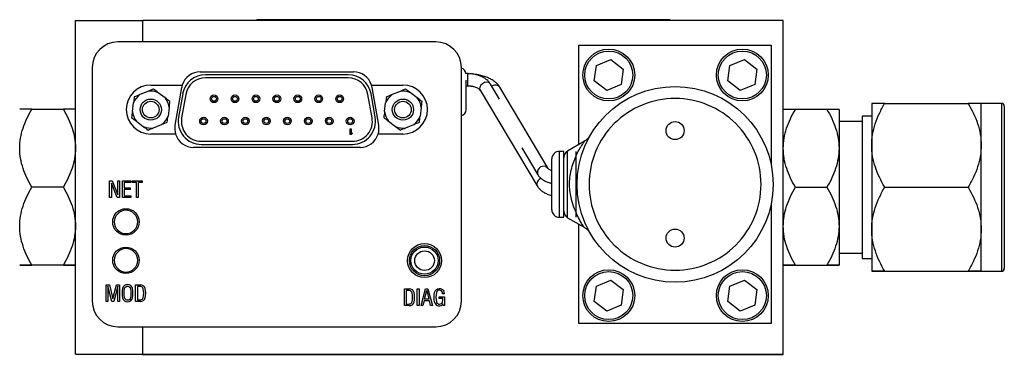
# Model space of a CAD drawing. Header units: inches. Extents: x 3.8 to 27.2, y 3.2 to 18.7.
# Tile 4 of 7: x 9.1 to 14.2, y 17 to 18.7. Entities that reach past the tile are written whole.
import ezdxf

# ---------------------------------------------------------------- set-up
doc = ezdxf.new("R2010")
doc.units = ezdxf.units.IN
doc.header["$LTSCALE"] = 2
doc.header["$MEASUREMENT"] = 0

msp = doc.modelspace()

# ---------------------------------------------------------------- linework, layer by layer
at = {"color": 7, "linetype": 'Continuous', "lineweight": 25}
for p, q in [((9.4044, 16.9725), (9.4044, 18.7115)), ((9.4044, 18.7115), (9.7544, 18.7115)), ((13.0874, 18.7117), (9.7544, 18.7117)), ((9.7544, 18.7115), (9.7544, 18.7117)), ((9.7544, 18.5996), (9.7544, 18.7115)), ((10.3478, 18.716), (12.4978, 18.716)), ((10.3478, 18.716), (10.3478, 18.7117)), ((12.4978, 18.716), (12.4978, 18.7117)), ((13.0874, 16.9727), (13.0874, 18.7117)), ((11.2792, 18.5996), (9.6257, 18.5996)), ((12.0244, 18.5825), (13.0244, 18.5825)), ((12.0244, 18.0654), (12.0244, 18.5825)), ((13.0244, 18.5825), (13.0244, 17.958)), ((12.1148, 18.477), (12.19, 18.5082)), ((12.19, 18.5082), (12.2546, 18.4587)), ((12.8098, 18.477), (12.885, 18.5082)), ((12.885, 18.5082), (12.9496, 18.4587)), ((9.4918, 18.4658), (9.4918, 17.2492)), ((10.0541, 18.4441), (10.8508, 18.4441)), ((11.4131, 17.2492), (11.4131, 18.4658)), ((12.1042, 18.3963), (12.1148, 18.477)), ((12.2546, 18.4587), (12.244, 18.378)), ((12.7992, 18.3963), (12.8098, 18.477)), ((12.9496, 18.4587), (12.939, 18.378)), ((10.8239, 18.4287), (10.0809, 18.4287)), ((10.8239, 18.4123), (10.0809, 18.4123)), ((11.4442, 18.4345), (11.4353, 18.4345)), ((12.1688, 18.3468), (12.1042, 18.3963)), ((12.8638, 18.3468), (12.7992, 18.3963)), ((9.7813, 18.3422), (9.7399, 18.325)), ((9.7965, 18.3752), (9.9602, 18.3752)), ((9.9571, 18.3628), (9.9224, 18.1659)), ((10.9447, 18.3752), (11.1083, 18.3752)), ((10.9824, 18.1659), (10.9477, 18.3628)), ((11.0933, 18.3422), (11.0519, 18.325)), ((11.4367, 18.3716), (11.4442, 18.3716)), ((11.5098, 18.3477), (11.8072, 17.8491)), ((11.611, 18.301), (11.5639, 18.38)), ((11.864, 17.9399), (11.613, 18.3633)), ((12.244, 18.378), (12.1688, 18.3468)), ((12.939, 18.378), (12.8638, 18.3468)), ((9.8711, 18.3078), (9.8355, 18.3351)), ((9.9624, 18.3292), (9.9409, 18.2072)), ((9.9785, 18.3263), (9.957, 18.2043)), ((10.9479, 18.2043), (10.9264, 18.3263)), ((10.964, 18.2072), (10.9425, 18.3292)), ((11.1831, 18.3078), (11.1475, 18.3351)), ((9.1773, 18.2489), (9.3416, 18.2489)), ((9.7008, 18.2372), (9.7066, 18.2817)), ((9.8921, 18.2573), (9.8862, 18.2129)), ((11.0128, 18.2372), (11.0186, 18.2817)), ((11.2041, 18.2573), (11.1982, 18.2129)), ((13.3146, 18.2483), (13.1503, 18.2483)), ((13.3774, 18.2481), (13.3774, 18.0452)), ((13.5474, 18.2793), (13.5474, 18.0609)), ((13.6151, 18.2795), (14.0498, 18.2795)), ((14.2224, 18.2793), (14.1174, 18.2793)), ((14.1174, 18.0609), (14.1174, 18.2793)), ((9.7217, 18.1867), (9.7573, 18.1594)), ((11.0337, 18.1867), (11.0693, 18.1594)), ((13.5474, 18.2128), (13.4974, 18.2128)), ((13.4974, 18.2128), (13.4974, 17.4709)), ((9.8115, 18.1523), (9.853, 18.1695)), ((10.8333, 18.1473), (10.8391, 18.1473)), ((10.8333, 18.1173), (10.8333, 18.1473)), ((10.8391, 18.1473), (10.8391, 18.1224)), ((11.1235, 18.1523), (11.165, 18.1695)), ((13.4974, 18.1853), (13.3774, 18.1853)), ((9.9255, 18.1193), (9.7965, 18.1193)), ((10.8391, 18.1173), (10.8333, 18.1173)), ((10.8391, 18.1224), (10.8449, 18.1268)), ((10.8449, 18.1217), (10.8391, 18.1173)), ((10.8449, 18.1268), (10.8449, 18.1217)), ((11.1083, 18.1193), (10.9794, 18.1193)), ((10.8855, 18.0504), (10.0194, 18.0504)), ((10.0594, 18.0823), (10.8454, 18.0823)), ((10.0594, 18.0659), (10.8454, 18.0659)), ((11.7267, 18.0479), (11.8098, 17.9078)), ((12.0536, 18.0822), (11.9654, 18.0313)), ((13.3774, 18.0452), (13.3774, 17.639)), ((13.5474, 18.0609), (13.5474, 17.6234)), ((14.1174, 17.6234), (14.1174, 18.0609)), ((11.9457, 18.0294), (11.9226, 18.0294)), ((11.9457, 17.6856), (11.9457, 18.0294)), ((12.0082, 18.0294), (12.0082, 17.6856)), ((9.3416, 17.8429), (9.1773, 17.8429)), ((9.5824, 17.7895), (9.5824, 17.8759)), ((9.5824, 17.8759), (9.5956, 17.8759)), ((9.6213, 17.7895), (9.5916, 17.8637)), ((9.5916, 17.8637), (9.5916, 17.7895)), ((9.5956, 17.8759), (9.6246, 17.8033)), ((9.6246, 17.8759), (9.6338, 17.8759)), ((9.6246, 17.8033), (9.6246, 17.8759)), ((9.6338, 17.8759), (9.6338, 17.7895)), ((9.6493, 17.7895), (9.6493, 17.8759)), ((9.6493, 17.8759), (9.6923, 17.8759)), ((9.6586, 17.8666), (9.6586, 17.839)), ((9.6923, 17.8666), (9.6586, 17.8666)), ((9.6586, 17.839), (9.69, 17.839)), ((9.69, 17.8301), (9.6586, 17.8301)), ((9.6586, 17.8301), (9.6586, 17.7985)), ((9.69, 17.839), (9.69, 17.8301)), ((9.6923, 17.8759), (9.6923, 17.8666)), ((9.6994, 17.8759), (9.7525, 17.8759)), ((9.6994, 17.8666), (9.6994, 17.8759)), ((9.7215, 17.8666), (9.6994, 17.8666)), ((9.7215, 17.7895), (9.7215, 17.8666)), ((9.7317, 17.8666), (9.7317, 17.7895)), ((9.7525, 17.8666), (9.7317, 17.8666)), ((9.7525, 17.8759), (9.7525, 17.8666)), ((13.1503, 17.8422), (13.3146, 17.8422)), ((13.6151, 17.8422), (14.0498, 17.8422)), ((9.5916, 17.7895), (9.5824, 17.7895)), ((9.6338, 17.7895), (9.6213, 17.7895)), ((9.6923, 17.7895), (9.6493, 17.7895)), ((9.6586, 17.7985), (9.6923, 17.7985)), ((9.6923, 17.7985), (9.6923, 17.7895)), ((9.7317, 17.7895), (9.7215, 17.7895)), ((13.0244, 17.757), (13.0244, 17.1325)), ((11.9226, 17.6856), (11.9457, 17.6856)), ((11.9654, 17.6837), (12.0513, 17.6341)), ((12.0244, 17.1325), (12.0244, 17.6496)), ((13.3774, 17.639), (13.3774, 17.4356)), ((13.5474, 17.6234), (13.5474, 17.4043)), ((14.1174, 17.4043), (14.1174, 17.6234)), ((13.3774, 17.4983), (13.4974, 17.4983)), ((13.4974, 17.4709), (13.5474, 17.4709)), ((9.3416, 17.4364), (9.1773, 17.4364)), ((9.3416, 17.4361), (9.1773, 17.4361)), ((13.1503, 17.4358), (13.3146, 17.4358)), ((13.1503, 17.4354), (13.3146, 17.4354)), ((13.6151, 17.4045), (14.0498, 17.4045)), ((13.6151, 17.4041), (14.0498, 17.4041)), ((14.1174, 17.4043), (14.2224, 17.4043)), ((9.5644, 17.2469), (9.5644, 17.3332)), ((9.5644, 17.3332), (9.5811, 17.3332)), ((9.5739, 17.3273), (9.5739, 17.2469)), ((9.594, 17.2469), (9.5739, 17.3273)), ((9.5811, 17.3332), (9.5986, 17.2604)), ((9.5986, 17.2604), (9.6179, 17.3332)), ((9.6245, 17.3273), (9.6037, 17.2469)), ((9.6179, 17.3332), (9.6339, 17.3332)), ((9.6245, 17.2469), (9.6245, 17.3273)), ((9.6339, 17.3332), (9.6339, 17.2469)), ((9.7168, 17.2467), (9.7168, 17.3335)), ((9.7168, 17.3335), (9.7422, 17.3335)), ((9.7266, 17.325), (9.7266, 17.2551)), ((12.1042, 17.2463), (12.1148, 17.327)), ((12.1148, 17.327), (12.19, 17.3582)), ((12.19, 17.3582), (12.2546, 17.3087)), ((12.7992, 17.2463), (12.8098, 17.327)), ((12.8098, 17.327), (12.885, 17.3582)), ((12.885, 17.3582), (12.9496, 17.3087)), ((11.116, 17.2253), (11.116, 17.3121)), ((11.116, 17.3121), (11.1414, 17.3121)), ((11.1258, 17.3037), (11.1258, 17.2337)), ((11.1829, 17.3124), (11.1932, 17.3124)), ((11.1829, 17.2253), (11.1829, 17.3124)), ((11.1932, 17.3124), (11.1932, 17.2253)), ((11.2026, 17.2253), (11.2263, 17.312)), ((11.221, 17.2594), (11.2324, 17.3043)), ((11.2263, 17.312), (11.2388, 17.312)), ((11.2324, 17.3043), (11.2437, 17.2594)), ((11.2388, 17.312), (11.2628, 17.2253)), ((11.2963, 17.2708), (11.3255, 17.2708)), ((11.2963, 17.2621), (11.2963, 17.2708)), ((11.3246, 17.2875), (11.3149, 17.2875)), ((11.3255, 17.2708), (11.3255, 17.2255)), ((12.2546, 17.3087), (12.244, 17.228)), ((12.9496, 17.3087), (12.939, 17.228)), ((9.5739, 17.2469), (9.5644, 17.2469)), ((9.6037, 17.2469), (9.594, 17.2469)), ((9.6339, 17.2469), (9.6245, 17.2469)), ((9.7422, 17.2467), (9.7168, 17.2467)), ((11.1414, 17.2253), (11.116, 17.2253)), ((11.1932, 17.2253), (11.1829, 17.2253)), ((11.2125, 17.2253), (11.2026, 17.2253)), ((11.2187, 17.2506), (11.2125, 17.2253)), ((11.2459, 17.2506), (11.2187, 17.2506)), ((11.2437, 17.2594), (11.221, 17.2594)), ((11.2526, 17.2253), (11.2459, 17.2506)), ((11.2628, 17.2253), (11.2526, 17.2253)), ((11.3162, 17.2621), (11.2963, 17.2621)), ((11.317, 17.2255), (11.3169, 17.2341)), ((11.3255, 17.2255), (11.317, 17.2255)), ((12.1688, 17.1968), (12.1042, 17.2463)), ((12.244, 17.228), (12.1688, 17.1968)), ((12.8638, 17.1968), (12.7992, 17.2463)), ((12.939, 17.228), (12.8638, 17.1968)), ((9.6257, 17.1154), (11.2792, 17.1154)), ((9.7544, 16.9727), (9.7544, 17.1154)), ((13.0244, 17.1325), (12.0244, 17.1325)), ((9.4044, 16.9725), (9.7544, 16.9725)), ((9.7544, 16.9727), (13.0874, 16.9727)), ((9.7544, 16.9727), (9.7544, 16.9727)), ((9.7544, 16.9725), (9.7544, 16.9727)), ((9.7544, 16.9714), (9.7544, 16.9725)), ((9.7544, 16.9714), (13.0874, 16.9714)), ((13.0874, 16.9714), (13.0874, 16.9727))]:
    msp.add_line(p, q, dxfattribs=at)
at = {"color": 8, "linetype": 'Continuous', "lineweight": 25}
for p, q in [((11.4442, 18.4345), (11.4442, 18.3716)), ((14.2224, 18.2793), (14.2224, 17.4043)), ((11.9226, 17.6856), (11.9226, 18.0294)), ((11.9654, 17.6837), (11.9654, 18.0313))]:
    msp.add_line(p, q, dxfattribs=at)
at = {"color": 8, "linetype": 'Continuous', "lineweight": 25, "flags": 128}
for points in [[(11.5547, 18.3878), (11.5442, 18.3898), (11.5327, 18.3879), (11.5218, 18.3823), (11.5131, 18.3739), (11.5081, 18.3639), (11.5075, 18.354), (11.5098, 18.3477)], [(11.5639, 18.38), (11.5624, 18.3822), (11.5547, 18.3878)], [(11.613, 18.3633), (11.6097, 18.3675), (11.6008, 18.3732)], [(11.8518, 17.9499), (11.8607, 17.9442), (11.8641, 17.9398)]]:
    msp.add_lwpolyline(points, dxfattribs=at)
at = {"color": 7, "linetype": 'Continuous', "lineweight": 25}
for centre, radius in [((12.1794, 18.4275), 0.135), ((12.1794, 18.4275), 0.125), ((12.8744, 18.4275), 0.135), ((12.8744, 18.4275), 0.125), ((12.5244, 17.8575), 0.51), ((9.7964, 18.2473), 0.0551), ((9.7964, 18.2473), 0.0433), ((10.1254, 18.3033), 0.02), ((10.1254, 18.3033), 0.0125), ((10.2344, 18.3033), 0.02), ((10.2344, 18.3033), 0.0125), ((10.3434, 18.3033), 0.02), ((10.3434, 18.3033), 0.0125), ((10.4524, 18.3033), 0.02), ((10.4524, 18.3033), 0.0125), ((10.5614, 18.3033), 0.02), ((10.5614, 18.3033), 0.0125), ((10.6704, 18.3033), 0.02), ((10.6704, 18.3033), 0.0125), ((10.7794, 18.3033), 0.02), ((10.7794, 18.3033), 0.0125), ((11.1084, 18.2473), 0.0551), ((11.1084, 18.2473), 0.0433), ((10.0709, 18.1873), 0.02), ((10.0709, 18.1873), 0.0125), ((10.18, 18.1873), 0.02), ((10.18, 18.1873), 0.0125), ((10.2889, 18.1873), 0.02), ((10.2889, 18.1873), 0.0125), ((10.3979, 18.1873), 0.02), ((10.3979, 18.1873), 0.0125), ((10.5069, 18.1873), 0.02), ((10.5069, 18.1873), 0.0125), ((10.6159, 18.1873), 0.02), ((10.6159, 18.1873), 0.0125), ((10.7249, 18.1873), 0.02), ((10.7249, 18.1873), 0.0125), ((10.8339, 18.1873), 0.02), ((10.8339, 18.1873), 0.0125), ((12.5244, 18.1375), 0.047), ((9.6674, 17.6615), 0.0689), ((12.5244, 17.5775), 0.047), ((9.6674, 17.4615), 0.0689), ((11.2208, 17.4599), 0.0886), ((11.2208, 17.4599), 0.0787), ((11.2208, 17.4599), 0.0709), ((11.2208, 17.4599), 0.0512), ((12.1794, 17.2775), 0.135), ((12.1794, 17.2775), 0.125), ((12.8744, 17.2775), 0.135), ((12.8744, 17.2775), 0.125)]:
    msp.add_circle(centre, radius, dxfattribs=at)
for centre, radius, start, end in [((9.6257, 18.4658), 0.1339, 90, 180), ((11.2792, 18.4658), 0.1339, 0, 90), ((10.0541, 18.3457), 0.0984, 90, 162.5424), ((10.8508, 18.3457), 0.0984, 17.4576, 90), ((11.4054, 18.4333), 0.0312, 2.3038, 75.868), ((10.0809, 18.3083), 0.1204, 90, 170), ((10.0809, 18.3083), 0.104, 90, 170), ((10.8239, 18.3083), 0.1204, 10, 90), ((10.8239, 18.3083), 0.104, 10, 90), ((9.7965, 18.2473), 0.128, 90, 270), ((9.7964, 18.2473), 0.0962, 66.0156, 99.0297), ((10.0541, 18.3457), 0.0984, 162.5424, 170), ((10.8508, 18.3457), 0.0984, 10, 17.4576), ((11.1084, 18.2473), 0.0962, 66.0156, 99.0297), ((11.1083, 18.2473), 0.128, 270, 90), ((9.7964, 18.2473), 0.0962, 126.0156, 159.0297), ((9.7964, 18.2473), 0.0962, 6.0156, 39.0297), ((11.1084, 18.2473), 0.0962, 126.0156, 159.0297), ((11.1084, 18.2473), 0.0962, 6.0156, 39.0297), ((11.4054, 18.2458), 0.0312, 284.132, 0), ((14.2224, 18.2643), 0.015, 0, 90), ((9.7964, 18.2473), 0.0962, 186.0156, 219.0297), ((9.7964, 18.2473), 0.0962, 306.0156, 339.0297), ((10.0594, 18.1863), 0.1204, 170, 270), ((10.0594, 18.1863), 0.104, 170, 270), ((10.8454, 18.1863), 0.1204, 270, 10), ((10.8454, 18.1863), 0.104, 270, 10), ((11.1084, 18.2473), 0.0962, 186.0156, 219.0297), ((11.1084, 18.2473), 0.0962, 306.0156, 339.0297), ((9.7964, 18.2473), 0.0962, 246.0156, 279.0297), ((10.0194, 18.1488), 0.0984, 170, 197.4576), ((10.8855, 18.1488), 0.0984, 342.5424, 10), ((11.1084, 18.2473), 0.0962, 246.0156, 279.0297), ((10.0194, 18.1488), 0.0984, 197.4576, 270), ((10.8855, 18.1488), 0.0984, 270, 342.5424), ((11.9226, 17.99), 0.0394, 90, 180), ((11.9851, 17.9972), 0.0394, 120, 180), ((9.6674, 17.6615), 0.061, 0, 180), ((11.9226, 17.725), 0.0394, 180, 270), ((11.9851, 17.7178), 0.0394, 180, 240), ((9.6674, 17.6615), 0.061, 180, 0), ((9.6674, 17.4615), 0.061, 0, 180), ((9.6674, 17.4615), 0.061, 180, 0), ((14.2224, 17.4193), 0.015, 270, 0), ((9.6756, 17.3098), 0.0259, 10.726, 169.274), ((9.7434, 17.3085), 0.025, 14.1945, 92.7321), ((9.7632, 17.2901), 0.1157, 167.7502, 192.2498), ((9.6756, 17.2703), 0.0259, 190.726, 349.274), ((9.5879, 17.2901), 0.1157, 347.7502, 12.2498), ((9.7434, 17.2717), 0.025, 267.2679, 345.8055), ((9.6462, 17.2901), 0.1135, 348.2359, 11.7641), ((9.6546, 17.2901), 0.1157, 347.7502, 12.2498), ((11.1426, 17.2871), 0.025, 14.1945, 92.7321), ((11.0454, 17.2687), 0.1135, 348.2359, 11.7641), ((11.0537, 17.2687), 0.1157, 347.7502, 12.2498), ((11.3757, 17.2694), 0.0956, 165.6029, 194.8476), ((11.2987, 17.2902), 0.0158, 9.5532, 169.0816), ((11.207, 17.2781), 0.1084, 4.9792, 7.7827), ((11.2829, 17.2859), 0.0417, 2.2064, 23.2928), ((9.6257, 17.2492), 0.1339, 180, 270), ((11.1426, 17.2503), 0.025, 267.2679, 345.8055), ((11.2971, 17.2475), 0.024, 197.0663, 325.86), ((11.2792, 17.2492), 0.1339, 270, 0), ((11.2989, 17.2487), 0.016, 193.7358, 349.5139), ((11.2576, 17.2592), 0.0586, 346.7425, 2.8106)]:
    msp.add_arc(centre, radius, start, end, dxfattribs=at)
at = {"color": 8, "linetype": 'Continuous', "lineweight": 25}
for centre, radius, start, end in [((11.5903, 18.3408), 0.0341, 72.03, 125.1105), ((11.8402, 17.9195), 0.0325, 69.0723, 201.046), ((11.8358, 17.8591), 0.0304, 105.3285, 199.3451)]:
    msp.add_arc(centre, radius, start, end, dxfattribs=at)
at = {"color": 7, "linetype": 'Continuous', "lineweight": 25}
for points, knots in [([(11.6126, 18.3631), (11.6103, 18.367), (11.6045, 18.3766), (11.591, 18.3894), (11.5735, 18.4018), (11.5539, 18.4119), (11.5319, 18.4204), (11.5095, 18.4265), (11.4885, 18.4305), (11.4693, 18.433), (11.4517, 18.4343), (11.4398, 18.4345), (11.4347, 18.4345)], [0, 0, 0, 0, 0.081364, 0.202957, 0.323871, 0.440059, 0.551333, 0.67525, 0.767508, 0.843752, 0.934, 1, 1, 1, 1]), ([(11.4367, 18.2458), (11.4367, 18.247), (11.4367, 18.249), (11.4367, 18.2607), (11.4367, 18.2728), (11.4367, 18.2877), (11.4367, 18.3095), (11.4367, 18.3396), (11.4367, 18.3694), (11.4367, 18.3895), (11.4367, 18.3973), (11.4367, 18.4003)], [0, 0, 0, 0, 0.164941, 0.254733, 0.344426, 0.434218, 0.523911, 0.688852, 0.853793, 0.943585, 1, 1, 1, 1]), ([(11.5638, 18.38), (11.5603, 18.385), (11.5533, 18.3953), (11.5385, 18.4078), (11.5212, 18.4181), (11.5035, 18.4254), (11.4866, 18.43), (11.4704, 18.433), (11.4564, 18.4344), (11.4472, 18.4345), (11.4442, 18.4345)], [0, 0, 0, 0, 0.148278, 0.302171, 0.44961, 0.602186, 0.715314, 0.81497, 0.939751, 1, 1, 1, 1]), ([(11.4347, 18.3716), (11.4435, 18.3714), (11.4535, 18.3712), (11.4632, 18.3701), (11.4643, 18.37)], [0, 0, 0, 0, 0.879908, 1, 1, 1, 1]), ([(11.4442, 18.3716), (11.4508, 18.3713), (11.4599, 18.3709), (11.4724, 18.3685), (11.482, 18.366), (11.4918, 18.3621), (11.4999, 18.3575), (11.5058, 18.3529), (11.5089, 18.3494), (11.5095, 18.3482), (11.5096, 18.3479)], [0, 0, 0, 0, 0.206246, 0.286342, 0.416405, 0.546129, 0.680004, 0.815199, 0.953939, 1, 1, 1, 1]), ([(12.5244, 17.41), (12.4058, 17.41), (12.2919, 17.4572), (12.1241, 17.625), (12.0769, 17.7388), (12.0769, 17.9762), (12.1241, 18.09), (12.2919, 18.2579), (12.4058, 18.305), (12.6431, 18.305), (12.7569, 18.2579), (12.9248, 18.09), (12.9719, 17.9762), (12.9719, 17.7388), (12.9248, 17.625), (12.7569, 17.4572), (12.6431, 17.41), (12.5244, 17.41)], [0, 0, 0, 0, 0.125, 0.125, 0.25, 0.25, 0.375, 0.375, 0.5, 0.5, 0.625, 0.625, 0.75, 0.75, 0.875, 0.875, 1, 1, 1, 1]), ([(9.1144, 18.0459), (9.1144, 18.0815), (9.1208, 18.1162), (9.1375, 18.1672), (9.1443, 18.184), (9.1596, 18.2169), (9.1681, 18.233), (9.1773, 18.2489)], [0, 0, 0, 0, 0.5, 0.5, 0.75, 0.75, 1, 1, 1, 1]), ([(9.1773, 18.2489), (9.1589, 18.2489), (9.1433, 18.2489), (9.1266, 18.2488), (9.1221, 18.2488), (9.1161, 18.2488), (9.1144, 18.2488), (9.1144, 18.2488)], [0, 0, 0, 0, 0.5, 0.5, 0.75, 0.75, 1, 1, 1, 1]), ([(9.3416, 18.2489), (9.36, 18.2171), (9.3756, 18.1846), (9.3923, 18.134), (9.3967, 18.1169), (9.4028, 18.0818), (9.4044, 18.0639), (9.4044, 18.0459)], [0, 0, 0, 0, 0.5, 0.5, 0.75, 0.75, 1, 1, 1, 1]), ([(9.4044, 18.2488), (9.4044, 18.2488), (9.3981, 18.2488), (9.3814, 18.2489), (9.3746, 18.2489), (9.3593, 18.2489), (9.3508, 18.2489), (9.3416, 18.2489)], [0, 0, 0, 0, 0.5, 0.5, 0.75, 0.75, 1, 1, 1, 1]), ([(13.0874, 18.0452), (13.0874, 18.0809), (13.0938, 18.1156), (13.1105, 18.1665), (13.1173, 18.1834), (13.1326, 18.2162), (13.1411, 18.2324), (13.1503, 18.2483)], [0, 0, 0, 0, 0.5, 0.5, 0.75, 0.75, 1, 1, 1, 1]), ([(13.1503, 18.2483), (13.1319, 18.2482), (13.1163, 18.2482), (13.0996, 18.2482), (13.0951, 18.2481), (13.0891, 18.2481), (13.0874, 18.2481), (13.0874, 18.2481)], [0, 0, 0, 0, 0.5, 0.5, 0.75, 0.75, 1, 1, 1, 1]), ([(13.3146, 18.2483), (13.333, 18.2164), (13.3486, 18.1839), (13.3653, 18.1333), (13.3697, 18.1162), (13.3758, 18.0812), (13.3774, 18.0632), (13.3774, 18.0452)], [0, 0, 0, 0, 0.5, 0.5, 0.75, 0.75, 1, 1, 1, 1]), ([(13.3774, 18.2481), (13.3774, 18.2481), (13.3711, 18.2481), (13.3544, 18.2482), (13.3476, 18.2482), (13.3323, 18.2482), (13.3238, 18.2482), (13.3146, 18.2483)], [0, 0, 0, 0, 0.5, 0.5, 0.75, 0.75, 1, 1, 1, 1]), ([(13.5474, 18.0609), (13.5474, 18.0993), (13.5543, 18.1366), (13.5723, 18.1915), (13.5796, 18.2096), (13.5961, 18.245), (13.6052, 18.2624), (13.6151, 18.2795)], [0, 0, 0, 0, 0.5, 0.5, 0.75, 0.75, 1, 1, 1, 1]), ([(13.6151, 18.2795), (13.5953, 18.2795), (13.5785, 18.2795), (13.5605, 18.2794), (13.5557, 18.2794), (13.5492, 18.2794), (13.5474, 18.2793), (13.5474, 18.2793)], [0, 0, 0, 0, 0.5, 0.5, 0.75, 0.75, 1, 1, 1, 1]), ([(14.0498, 18.2795), (14.0695, 18.2452), (14.0864, 18.2102), (14.1044, 18.1558), (14.1091, 18.1373), (14.1157, 18.0996), (14.1174, 18.0802), (14.1174, 18.0609)], [0, 0, 0, 0, 0.5, 0.5, 0.75, 0.75, 1, 1, 1, 1]), ([(14.1174, 18.2793), (14.1174, 18.2794), (14.1106, 18.2794), (14.0926, 18.2794), (14.0853, 18.2795), (14.0688, 18.2795), (14.0596, 18.2795), (14.0498, 18.2795)], [0, 0, 0, 0, 0.5, 0.5, 0.75, 0.75, 1, 1, 1, 1]), ([(14.2374, 18.2638), (14.2374, 18.2639), (14.2374, 18.2642), (14.2374, 18.255), (14.2374, 18.2374), (14.2374, 18.2198), (14.2374, 18.1985), (14.2374, 18.1661), (14.2374, 18.1192), (14.2374, 18.0616), (14.2374, 18.0072), (14.2374, 17.9571), (14.2374, 17.9079), (14.2374, 17.8614), (14.2374, 17.8039), (14.2374, 17.7464), (14.2374, 17.6911), (14.2374, 17.6514), (14.2374, 17.614), (14.2374, 17.5685), (14.2374, 17.5198), (14.2374, 17.479), (14.2374, 17.4519), (14.2374, 17.4341), (14.2374, 17.4238), (14.2374, 17.4194), (14.2374, 17.4197), (14.2374, 17.4199)], [0, 0, 0, 0, 0.017414, 0.083048, 0.1159, 0.148769, 0.180937, 0.213121, 0.274825, 0.333042, 0.371864, 0.411898, 0.453062, 0.485231, 0.517414, 0.583048, 0.6159, 0.648769, 0.680937, 0.713121, 0.774825, 0.833042, 0.871864, 0.911898, 0.953062, 0.985231, 1, 1, 1, 1]), ([(12.074, 18.1001), (12.0713, 18.0969), (12.0652, 18.0895), (12.0569, 18.0843), (12.0522, 18.0813)], [0, 0, 0, 0, 0.438302, 1, 1, 1, 1]), ([(9.1773, 17.8429), (9.1589, 17.8747), (9.1433, 17.9072), (9.1266, 17.9578), (9.1221, 17.9749), (9.1161, 18.0099), (9.1144, 18.0279), (9.1144, 18.0459)], [0, 0, 0, 0, 0.5, 0.5, 0.75, 0.75, 1, 1, 1, 1]), ([(9.4044, 18.0459), (9.4044, 18.0102), (9.3981, 17.9755), (9.3814, 17.9246), (9.3746, 17.9078), (9.3593, 17.8749), (9.3508, 17.8587), (9.3416, 17.8429)], [0, 0, 0, 0, 0.5, 0.5, 0.75, 0.75, 1, 1, 1, 1]), ([(12.0513, 17.6342), (12.0514, 17.6341), (12.0518, 17.633), (12.0459, 17.6405), (12.0355, 17.6584), (12.0132, 17.6999), (11.9875, 17.7628), (11.972, 17.845), (11.9795, 17.9261), (12.0054, 18.0013), (12.0299, 18.0483), (12.0476, 18.0723), (12.0532, 18.0811), (12.0535, 18.0817), (12.0536, 18.082)], [0, 0, 0, 0, 0.001366, 0.061428, 0.133085, 0.215533, 0.363441, 0.478367, 0.598291, 0.73016, 0.864694, 0.915422, 0.960799, 1, 1, 1, 1]), ([(13.1503, 17.8422), (13.1319, 17.874), (13.1163, 17.9065), (13.0996, 17.9571), (13.0951, 17.9742), (13.0891, 18.0093), (13.0874, 18.0273), (13.0874, 18.0452)], [0, 0, 0, 0, 0.5, 0.5, 0.75, 0.75, 1, 1, 1, 1]), ([(13.3774, 18.0452), (13.3774, 18.0096), (13.3711, 17.9749), (13.3544, 17.9239), (13.3476, 17.9071), (13.3323, 17.8742), (13.3238, 17.8581), (13.3146, 17.8422)], [0, 0, 0, 0, 0.5, 0.5, 0.75, 0.75, 1, 1, 1, 1]), ([(13.6151, 17.8422), (13.5953, 17.8765), (13.5785, 17.9115), (13.5605, 17.966), (13.5557, 17.9844), (13.5492, 18.0222), (13.5474, 18.0415), (13.5474, 18.0609)], [0, 0, 0, 0, 0.5, 0.5, 0.75, 0.75, 1, 1, 1, 1]), ([(14.1174, 18.0609), (14.1174, 18.0225), (14.1106, 17.9851), (14.0926, 17.9302), (14.0853, 17.9121), (14.0688, 17.8767), (14.0596, 17.8593), (14.0498, 17.8422)], [0, 0, 0, 0, 0.5, 0.5, 0.75, 0.75, 1, 1, 1, 1]), ([(11.8832, 17.725), (11.8832, 17.725), (11.8832, 17.7251), (11.8832, 17.7257), (11.8832, 17.7266), (11.8832, 17.728), (11.8832, 17.7297), (11.8832, 17.7318), (11.8832, 17.7365), (11.8832, 17.7459), (11.8832, 17.7632), (11.8832, 17.7842), (11.8832, 17.8078), (11.8832, 17.8325), (11.8832, 17.8575), (11.8832, 17.8825), (11.8832, 17.9072), (11.8832, 17.9308), (11.8832, 17.9518), (11.8832, 17.9691), (11.8832, 17.9787), (11.8832, 17.9836), (11.8832, 17.986), (11.8832, 17.9878), (11.8832, 17.9891), (11.8832, 17.9899), (11.8832, 17.99), (11.8832, 17.99)], [0, 0, 0, 0, 0.017275, 0.034428, 0.05151, 0.06857, 0.08566, 0.10283, 0.120129, 0.185081, 0.250083, 0.315035, 0.380037, 0.439995, 0.500003, 0.55996, 0.619968, 0.68492, 0.749922, 0.814874, 0.879876, 0.900016, 0.920002, 0.939913, 0.95983, 0.979832, 1, 1, 1, 1]), ([(11.8832, 17.9283), (11.8805, 17.9294), (11.8749, 17.9316), (11.8689, 17.9353), (11.8651, 17.9383), (11.864, 17.94), (11.8641, 17.9398), (11.8641, 17.9398)], [0, 0, 0, 0, 0.228526, 0.470812, 0.709265, 0.950645, 1, 1, 1, 1]), ([(11.81, 17.9079), (11.8127, 17.9038), (11.8187, 17.8947), (11.8318, 17.8839), (11.8483, 17.8742), (11.8655, 17.8672), (11.878, 17.8641), (11.8832, 17.8628)], [0, 0, 0, 0, 0.180778, 0.398636, 0.604501, 0.835962, 1, 1, 1, 1]), ([(9.1144, 17.6396), (9.1144, 17.6753), (9.1208, 17.7101), (9.1375, 17.7611), (9.1443, 17.7779), (9.1596, 17.8108), (9.1681, 17.827), (9.1773, 17.8429)], [0, 0, 0, 0, 0.5, 0.5, 0.75, 0.75, 1, 1, 1, 1]), ([(9.3416, 17.8429), (9.36, 17.811), (9.3756, 17.7784), (9.3923, 17.7278), (9.3967, 17.7107), (9.4028, 17.6756), (9.4044, 17.6576), (9.4044, 17.6396)], [0, 0, 0, 0, 0.5, 0.5, 0.75, 0.75, 1, 1, 1, 1]), ([(11.8073, 17.8491), (11.8107, 17.844), (11.8178, 17.8337), (11.8326, 17.8213), (11.8499, 17.811), (11.8669, 17.8038), (11.8786, 17.8008), (11.8832, 17.7997)], [0, 0, 0, 0, 0.21177, 0.431295, 0.641616, 0.859263, 1, 1, 1, 1]), ([(13.0874, 17.639), (13.0874, 17.6746), (13.0938, 17.7094), (13.1105, 17.7604), (13.1173, 17.7772), (13.1326, 17.8101), (13.1411, 17.8263), (13.1503, 17.8422)], [0, 0, 0, 0, 0.5, 0.5, 0.75, 0.75, 1, 1, 1, 1]), ([(13.3146, 17.8422), (13.333, 17.8103), (13.3486, 17.7778), (13.3653, 17.7272), (13.3697, 17.71), (13.3758, 17.6749), (13.3774, 17.6569), (13.3774, 17.639)], [0, 0, 0, 0, 0.5, 0.5, 0.75, 0.75, 1, 1, 1, 1]), ([(13.5474, 17.6234), (13.5474, 17.6618), (13.5543, 17.6992), (13.5723, 17.7541), (13.5796, 17.7723), (13.5961, 17.8077), (13.6052, 17.8251), (13.6151, 17.8422)], [0, 0, 0, 0, 0.5, 0.5, 0.75, 0.75, 1, 1, 1, 1]), ([(14.0498, 17.8422), (14.0695, 17.8079), (14.0864, 17.7728), (14.1044, 17.7183), (14.1091, 17.6999), (14.1157, 17.6621), (14.1174, 17.6427), (14.1174, 17.6234)], [0, 0, 0, 0, 0.5, 0.5, 0.75, 0.75, 1, 1, 1, 1]), ([(9.1773, 17.4364), (9.1589, 17.4683), (9.1433, 17.5008), (9.1266, 17.5514), (9.1221, 17.5686), (9.1161, 17.6037), (9.1144, 17.6217), (9.1144, 17.6396)], [0, 0, 0, 0, 0.5, 0.5, 0.75, 0.75, 1, 1, 1, 1]), ([(9.4044, 17.6396), (9.4044, 17.604), (9.3981, 17.5692), (9.3814, 17.5182), (9.3746, 17.5014), (9.3593, 17.4685), (9.3508, 17.4523), (9.3416, 17.4364)], [0, 0, 0, 0, 0.5, 0.5, 0.75, 0.75, 1, 1, 1, 1]), ([(12.0522, 17.6336), (12.0569, 17.6307), (12.0662, 17.6247), (12.0731, 17.6163), (12.0766, 17.6121)], [0, 0, 0, 0, 0.496391, 1, 1, 1, 1]), ([(13.1503, 17.4358), (13.1319, 17.4676), (13.1163, 17.5002), (13.0996, 17.5508), (13.0951, 17.5679), (13.0891, 17.603), (13.0874, 17.621), (13.0874, 17.639)], [0, 0, 0, 0, 0.5, 0.5, 0.75, 0.75, 1, 1, 1, 1]), ([(13.3774, 17.639), (13.3774, 17.6033), (13.3711, 17.5686), (13.3544, 17.5176), (13.3476, 17.5007), (13.3323, 17.4678), (13.3238, 17.4516), (13.3146, 17.4358)], [0, 0, 0, 0, 0.5, 0.5, 0.75, 0.75, 1, 1, 1, 1]), ([(13.6151, 17.4045), (13.5953, 17.4388), (13.5785, 17.4739), (13.5605, 17.5284), (13.5557, 17.5469), (13.5492, 17.5846), (13.5474, 17.604), (13.5474, 17.6234)], [0, 0, 0, 0, 0.5, 0.5, 0.75, 0.75, 1, 1, 1, 1]), ([(14.1174, 17.6234), (14.1174, 17.5849), (14.1106, 17.5475), (14.0926, 17.4926), (14.0853, 17.4745), (14.0688, 17.439), (14.0596, 17.4216), (14.0498, 17.4045)], [0, 0, 0, 0, 0.5, 0.5, 0.75, 0.75, 1, 1, 1, 1]), ([(9.1144, 17.4363), (9.1144, 17.4363), (9.1208, 17.4363), (9.1375, 17.4364), (9.1443, 17.4364), (9.1596, 17.4364), (9.1681, 17.4364), (9.1773, 17.4364)], [0, 0, 0, 0, 0.5, 0.5, 0.75, 0.75, 1, 1, 1, 1]), ([(9.1773, 17.4361), (9.1589, 17.4361), (9.1433, 17.4361), (9.1266, 17.4362), (9.1221, 17.4362), (9.1161, 17.4362), (9.1144, 17.4362), (9.1144, 17.4363)], [0, 0, 0, 0, 0.5, 0.5, 0.75, 0.75, 1, 1, 1, 1]), ([(9.3416, 17.4364), (9.36, 17.4364), (9.3756, 17.4364), (9.3923, 17.4363), (9.3967, 17.4363), (9.4028, 17.4363), (9.4044, 17.4363), (9.4044, 17.4363)], [0, 0, 0, 0, 0.5, 0.5, 0.75, 0.75, 1, 1, 1, 1]), ([(9.4044, 17.4363), (9.4044, 17.4362), (9.3981, 17.4362), (9.3814, 17.4362), (9.3746, 17.4361), (9.3593, 17.4361), (9.3508, 17.4361), (9.3416, 17.4361)], [0, 0, 0, 0, 0.5, 0.5, 0.75, 0.75, 1, 1, 1, 1]), ([(13.0874, 17.4356), (13.0874, 17.4356), (13.0938, 17.4356), (13.1105, 17.4357), (13.1173, 17.4357), (13.1326, 17.4357), (13.1411, 17.4357), (13.1503, 17.4358)], [0, 0, 0, 0, 0.5, 0.5, 0.75, 0.75, 1, 1, 1, 1]), ([(13.1503, 17.4354), (13.1319, 17.4354), (13.1163, 17.4355), (13.0996, 17.4355), (13.0951, 17.4355), (13.0891, 17.4355), (13.0874, 17.4356), (13.0874, 17.4356)], [0, 0, 0, 0, 0.5, 0.5, 0.75, 0.75, 1, 1, 1, 1]), ([(13.3146, 17.4358), (13.333, 17.4357), (13.3486, 17.4357), (13.3653, 17.4357), (13.3697, 17.4356), (13.3758, 17.4356), (13.3774, 17.4356), (13.3774, 17.4356)], [0, 0, 0, 0, 0.5, 0.5, 0.75, 0.75, 1, 1, 1, 1]), ([(13.3774, 17.4356), (13.3774, 17.4355), (13.3711, 17.4355), (13.3544, 17.4355), (13.3476, 17.4355), (13.3323, 17.4354), (13.3238, 17.4354), (13.3146, 17.4354)], [0, 0, 0, 0, 0.5, 0.5, 0.75, 0.75, 1, 1, 1, 1]), ([(13.5474, 17.4043), (13.5474, 17.4044), (13.5543, 17.4044), (13.5723, 17.4044), (13.5796, 17.4045), (13.5961, 17.4045), (13.6052, 17.4045), (13.6151, 17.4045)], [0, 0, 0, 0, 0.5, 0.5, 0.75, 0.75, 1, 1, 1, 1]), ([(13.6151, 17.4041), (13.5953, 17.4042), (13.5785, 17.4042), (13.5605, 17.4042), (13.5557, 17.4043), (13.5492, 17.4043), (13.5474, 17.4043), (13.5474, 17.4043)], [0, 0, 0, 0, 0.5, 0.5, 0.75, 0.75, 1, 1, 1, 1]), ([(14.0498, 17.4045), (14.0695, 17.4045), (14.0864, 17.4045), (14.1044, 17.4044), (14.1091, 17.4044), (14.1157, 17.4044), (14.1174, 17.4043), (14.1174, 17.4043)], [0, 0, 0, 0, 0.5, 0.5, 0.75, 0.75, 1, 1, 1, 1]), ([(14.1174, 17.4043), (14.1174, 17.4043), (14.1106, 17.4043), (14.0926, 17.4042), (14.0853, 17.4042), (14.0688, 17.4042), (14.0596, 17.4042), (14.0498, 17.4041)], [0, 0, 0, 0, 0.5, 0.5, 0.75, 0.75, 1, 1, 1, 1]), ([(9.6602, 17.3143), (9.661, 17.3181), (9.6631, 17.3215), (9.6692, 17.3261), (9.6732, 17.3272), (9.6807, 17.3265), (9.6844, 17.3247), (9.6883, 17.3205), (9.6894, 17.3189), (9.6908, 17.3153), (9.6911, 17.3134), (9.694, 17.2964), (9.6938, 17.281), (9.6909, 17.2659)], [0, 0, 0, 0, 0.125, 0.125, 0.25, 0.25, 0.375, 0.375, 0.4375, 0.4375, 0.5, 0.5, 1, 1, 1, 1]), ([(9.7573, 17.3132), (9.7565, 17.3161), (9.7549, 17.3188), (9.7505, 17.3228), (9.7476, 17.3242), (9.7432, 17.3251), (9.7417, 17.325), (9.7387, 17.325), (9.7341, 17.325), (9.7296, 17.325), (9.7266, 17.325)], [0, 0, 0, 0, 0.25, 0.25, 0.5, 0.5, 0.625, 0.625, 0.75, 1, 1, 1, 1]), ([(9.6909, 17.2659), (9.6902, 17.2621), (9.688, 17.2587), (9.6819, 17.254), (9.678, 17.2529), (9.6704, 17.2536), (9.6667, 17.2554), (9.6628, 17.2596), (9.6618, 17.2613), (9.6604, 17.2648), (9.6601, 17.2667), (9.6572, 17.2837), (9.6573, 17.2992), (9.6602, 17.3143)], [0, 0, 0, 0, 0.125, 0.125, 0.25, 0.25, 0.375, 0.375, 0.4375, 0.4375, 0.5, 0.5, 1, 1, 1, 1]), ([(9.7266, 17.2551), (9.7296, 17.2551), (9.7342, 17.2551), (9.7387, 17.2551), (9.7417, 17.2551), (9.7433, 17.2551), (9.7477, 17.2559), (9.7505, 17.2573), (9.7549, 17.2614), (9.7565, 17.264), (9.7573, 17.2669)], [0, 0, 0, 0, 0.25, 0.375, 0.375, 0.5, 0.5, 0.75, 0.75, 1, 1, 1, 1]), ([(11.1565, 17.2918), (11.1557, 17.2948), (11.154, 17.2974), (11.1496, 17.3015), (11.1468, 17.3029), (11.1424, 17.3037), (11.1409, 17.3037), (11.1378, 17.3037), (11.1333, 17.3037), (11.1288, 17.3037), (11.1258, 17.3037)], [0, 0, 0, 0, 0.25, 0.25, 0.5, 0.5, 0.625, 0.625, 0.75, 1, 1, 1, 1]), ([(11.2741, 17.2405), (11.2715, 17.2498), (11.2702, 17.2593), (11.2701, 17.2737), (11.2704, 17.2786), (11.2713, 17.2858), (11.2717, 17.2882), (11.2726, 17.2929), (11.2731, 17.2953), (11.2758, 17.302), (11.2789, 17.3061), (11.2867, 17.3119), (11.2913, 17.3137), (11.301, 17.3147), (11.306, 17.3139), (11.3147, 17.3097), (11.3185, 17.3065), (11.3212, 17.3024)], [0, 0, 0, 0, 0.25, 0.25, 0.375, 0.375, 0.4375, 0.4375, 0.5, 0.5, 0.625, 0.625, 0.75, 0.75, 0.875, 0.875, 1, 1, 1, 1]), ([(11.1258, 17.2337), (11.1288, 17.2337), (11.1333, 17.2337), (11.1379, 17.2337), (11.1409, 17.2337), (11.1424, 17.2337), (11.1468, 17.2345), (11.1496, 17.2359), (11.1541, 17.24), (11.1557, 17.2426), (11.1565, 17.2456)], [0, 0, 0, 0, 0.25, 0.375, 0.375, 0.5, 0.5, 0.75, 0.75, 1, 1, 1, 1])]:
    msp.add_open_spline(points, degree=3, knots=knots, dxfattribs=at)
for points in [[(9.8105, 18.3543), (9.8012, 18.3505), (9.7915, 18.3465), (9.7813, 18.3422)], [(9.8355, 18.3351), (9.8268, 18.3418), (9.8185, 18.3482), (9.8105, 18.3543)], [(11.1225, 18.3543), (11.1132, 18.3505), (11.1035, 18.3465), (11.0933, 18.3422)], [(11.1475, 18.3351), (11.1388, 18.3418), (11.1305, 18.3482), (11.1225, 18.3543)], [(9.7108, 18.313), (9.7094, 18.3029), (9.7081, 18.2926), (9.7066, 18.2817)], [(9.7399, 18.325), (9.7297, 18.3208), (9.7201, 18.3168), (9.7108, 18.313)], [(9.8962, 18.2886), (9.8882, 18.2948), (9.8799, 18.3011), (9.8711, 18.3078)], [(11.0228, 18.313), (11.0214, 18.3029), (11.0201, 18.2926), (11.0186, 18.2817)], [(11.0519, 18.325), (11.0417, 18.3208), (11.0321, 18.3168), (11.0228, 18.313)], [(11.2082, 18.2886), (11.2002, 18.2948), (11.1919, 18.3011), (11.1831, 18.3078)], [(9.8921, 18.2573), (9.8935, 18.2683), (9.8949, 18.2786), (9.8962, 18.2886)], [(11.2041, 18.2573), (11.2055, 18.2683), (11.2069, 18.2786), (11.2082, 18.2886)], [(9.7008, 18.2372), (9.6994, 18.2263), (9.698, 18.2159), (9.6967, 18.2059)], [(9.6967, 18.2059), (9.7047, 18.1998), (9.713, 18.1934), (9.7217, 18.1867)], [(9.8821, 18.1816), (9.8834, 18.1916), (9.8848, 18.2019), (9.8862, 18.2129)], [(11.0128, 18.2372), (11.0114, 18.2263), (11.01, 18.2159), (11.0087, 18.2059)], [(11.0087, 18.2059), (11.0167, 18.1998), (11.025, 18.1934), (11.0337, 18.1867)], [(11.1941, 18.1816), (11.1954, 18.1916), (11.1968, 18.2019), (11.1982, 18.2129)], [(9.7573, 18.1594), (9.7661, 18.1527), (9.7744, 18.1464), (9.7824, 18.1402)], [(9.7824, 18.1402), (9.7917, 18.1441), (9.8013, 18.1481), (9.8115, 18.1523)], [(9.853, 18.1695), (9.8632, 18.1737), (9.8728, 18.1777), (9.8821, 18.1816)], [(11.0693, 18.1594), (11.0781, 18.1527), (11.0864, 18.1464), (11.0944, 18.1402)], [(11.0944, 18.1402), (11.1037, 18.1441), (11.1133, 18.1481), (11.1235, 18.1523)], [(11.165, 18.1695), (11.1752, 18.1737), (11.1848, 18.1777), (11.1941, 18.1816)]]:
    msp.add_open_spline(points, degree=3, dxfattribs=at)

doc.saveas('drawing.dxf')
